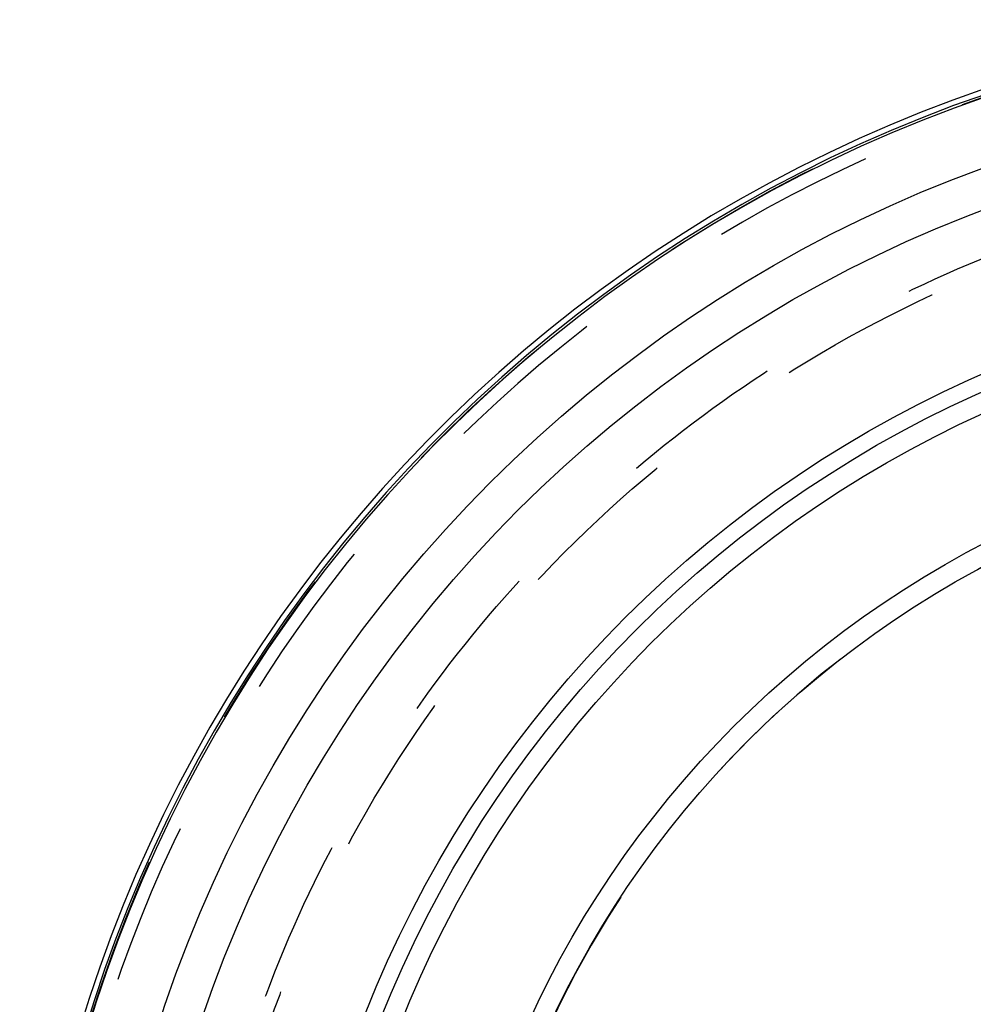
# Model space of a CAD drawing. Header units: millimetres. Extents: x 394 to 605, y 431 to 569.
# Tile 2 of 6: x 399 to 438, y 511 to 550. Entities that reach past the tile are written whole.
import ezdxf

# ---------------------------------------------------------------- set-up
doc = ezdxf.new("R2010")
doc.units = ezdxf.units.MM
doc.header["$LTSCALE"] = 65.185185
doc.linetypes.add('HIDDEN', pattern=[0.2, 0.1, -0.1])
doc.layers.add('KOERPER', color=7, linetype='CONTINUOUS')
doc.layers.add('KONST.EL_MIT_GEO', color=7, linetype='CONTINUOUS')

msp = doc.modelspace()

# ---------------------------------------------------------------- linework, layer by layer
at = {"layer": 'KOERPER', "color": 8, "linetype": 'HIDDEN'}
msp.add_circle((456.493, 493.225), 56.75, dxfattribs=at)
at = {"layer": 'KOERPER', "color": 7, "linetype": 'Continuous'}
msp.add_arc((456.493, 493.225), 57.05, 97.8058, 82.1942, dxfattribs=at)
at = {"layer": 'KOERPER', "color": 8, "linetype": 'HIDDEN'}
msp.add_arc((456.493, 493.225), 39.5, 89.9971, 270, dxfattribs=at)
at = {"layer": 'KONST.EL_MIT_GEO', "color": 8, "linetype": 'HIDDEN'}
msp.add_circle((456.493, 493.225), 56.75, dxfattribs=at)
at = {"layer": 'KONST.EL_MIT_GEO', "color": 7, "linetype": 'Continuous'}
for radius in [54.086, 52.515, 46.45, 45.8, 44.996, 40.304, 39.5]:
    msp.add_circle((456.493, 493.225), radius, dxfattribs=at)
for radius, start, end in [(56.832, 97.8477, 82.1523), (56.734, 97.8662, 82.1338)]:
    msp.add_arc((456.493, 493.225), radius, start, end, dxfattribs=at)
at = {"layer": 'KONST.EL_MIT_GEO', "color": 8, "linetype": 'HIDDEN'}
msp.add_arc((456.493, 493.225), 56.214, 34.687, 325.313, dxfattribs=at)
for points, knots in [([(497.595, 459.513), (495.757, 457.696), (491.886, 454.232), (485.462, 449.795), (478.473, 446.255), (471.042, 443.732), (463.317, 442.308), (455.461, 442.035), (447.65, 442.935), (440.06, 444.999), (432.868, 448.187), (426.244, 452.431), (420.344, 457.637), (415.31, 463.684), (411.263, 470.432), (408.299, 477.721), (406.492, 485.38), (405.885, 493.225), (406.492, 501.071), (408.299, 508.729), (411.263, 516.019), (415.31, 522.767), (420.344, 528.814), (426.244, 534.019), (432.869, 538.263), (440.06, 541.451), (447.65, 543.515), (455.462, 544.415), (463.317, 544.142), (471.042, 542.718), (478.473, 540.195), (485.462, 536.655), (491.886, 532.218), (495.757, 528.754), (497.595, 526.937)], [0, 0, 0, 0, 0.030958, 0.06208, 0.093275, 0.12451, 0.15577, 0.187047, 0.218332, 0.249623, 0.280916, 0.312211, 0.343508, 0.374806, 0.406104, 0.437403, 0.468702, 0.500001, 0.5313, 0.562599, 0.593897, 0.625196, 0.656493, 0.68779, 0.719086, 0.750379, 0.781669, 0.812955, 0.844231, 0.875491, 0.906725, 0.93792, 0.969042, 1, 1, 1, 1]), ([(457.346, 442.725), (454.034, 442.74), (449.048, 443.238), (442.609, 444.846), (436.354, 447.069), (428.985, 450.977), (421.234, 457.296), (414.867, 465.012), (410.138, 473.826), (407.233, 483.399), (406.27, 493.356), (407.285, 503.307), (410.238, 512.865), (415.013, 521.655), (421.419, 529.337), (429.203, 535.617), (436.591, 539.488), (442.858, 541.679), (449.305, 543.254), (454.293, 543.727), (457.606, 543.725)], [0, 0, 0, 0, 0.062487, 0.093768, 0.12505, 0.187541, 0.250032, 0.312524, 0.375016, 0.437508, 0.5, 0.562492, 0.624984, 0.687476, 0.749968, 0.81246, 0.87495, 0.906232, 0.937513, 1, 1, 1, 1])]:
    msp.add_open_spline(points, degree=3, knots=knots, dxfattribs=at)

doc.saveas('drawing.dxf')
